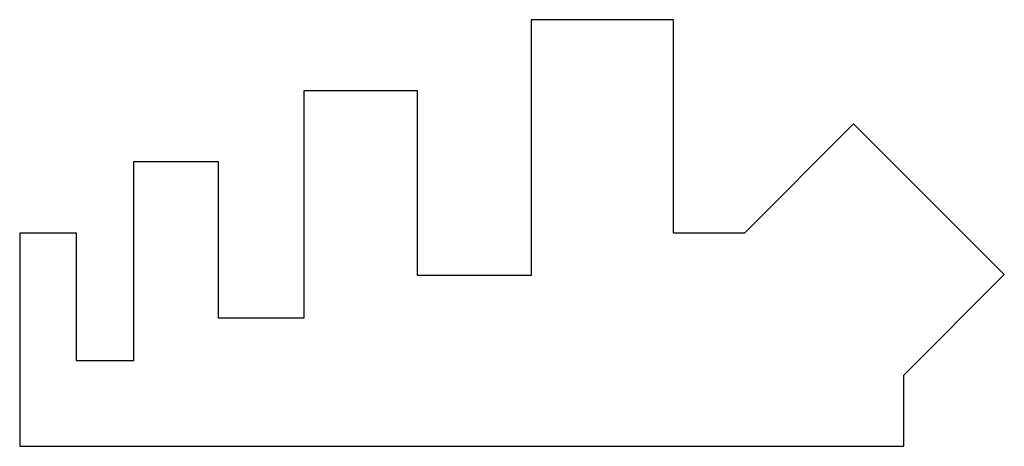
# Model space of a CAD drawing. Header units: millimetres. Extents: x 0 to 69.3, y 0 to 30.
import ezdxf

# ---------------------------------------------------------------- set-up
doc = ezdxf.new("R2010")
doc.units = ezdxf.units.MM

msp = doc.modelspace()

# ---------------------------------------------------------------- linework, layer by layer
at = {"color": 7, "linetype": 'Continuous', "lineweight": 25}
for p, q in [((46, 30), (36, 30)), ((36, 30), (36, 12)), ((46, 15), (46, 30)), ((28, 25), (20, 25)), ((20, 25), (20, 9)), ((28, 12), (28, 25)), ((58.678, 22.678), (51, 15)), ((69.284, 12.071), (58.678, 22.678)), ((14, 20), (8, 20)), ((8, 20), (8, 6)), ((14, 9), (14, 20)), ((0, 15), (0, 0)), ((4, 15), (0, 15)), ((4, 6), (4, 15)), ((51, 15), (46, 15)), ((36, 12), (28, 12)), ((62.213, 5), (69.284, 12.071)), ((20, 9), (14, 9)), ((8, 6), (4, 6)), ((62.213, 0), (62.213, 5)), ((0, 0), (62.213, 0))]:
    msp.add_line(p, q, dxfattribs=at)

doc.saveas('drawing.dxf')
